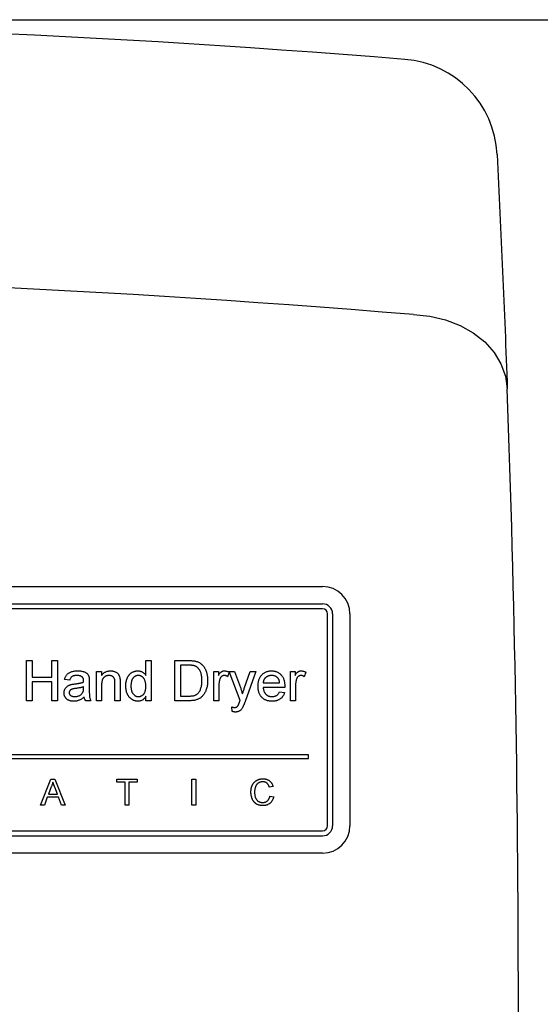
# Model space of a CAD drawing. Header units: inches. Extents: x 0.2 to 89.8, y -0.3 to 35.8.
# Tile 6 of 23: x 15.2 to 17.7, y 16.4 to 21.3. Entities that reach past the tile are written whole.
import ezdxf

# ---------------------------------------------------------------- set-up
doc = ezdxf.new("R2010")
doc.units = ezdxf.units.IN
doc.header["$MEASUREMENT"] = 0
doc.linetypes.add('SLD-Solid', pattern=[0])
doc.layers.add('DIMS', color=5, linetype='SLD-Solid')
doc.styles.add('SLDTEXTSTYLE1', font='GOTHIC.TTF', dxfattribs={"width": 0.913})
doc.dimstyles.new('SLDDIMSTYLE1', dxfattribs={"dimtxt": 0.5, "dimasz": 0.3, "dimexe": 0, "dimexo": 0.0625, "dimgap": 0.125, "dimtad": 0, "dimtih": 1, "dimtoh": 1, "dimdec": 6, "dimrnd": 1e-09, "dimzin": 12, "dimdsep": 46, "dimlunit": 5, "dimtxsty": 'SLDTEXTSTYLE1', "dimblk1": 'OPEN90', "dimblk2": 'OPEN90', "dimsah": 1, "dimcen": 0.09, "dimadec": 0, "dimazin": 3, "dimtfac": 1, "dimtofl": 0, "dimtmove": 0, "dimatfit": 3, "dimldrblk": 'OPEN90', "dimfxl": 0, "dimfrac": 2, "dimtolj": 1, "dimtzin": 12, "dimarcsym": 0})

# ---------------------------------------------------------------- blocks, each defined once
blk = doc.blocks.new('_Open90')
at = {"color": 0, "linetype": 'ByBlock', "lineweight": -2}
for p, q in [((-0.5, 0.5), (0, 0)), ((0, 0), (-1, 0)), ((0, 0), (-0.5, -0.5))]:
    blk.add_line(p, q, dxfattribs=at)
blk = doc.blocks.new('_D_1')
at = {"layer": 'DIMS'}
for p, q in [((12.3103, 21.3071), (19.5856, 21.3071)), ((19.2106, 21.3071), (19.2106, 17.0741)), ((19.0342, 16.4716), (19.5502, 16.4716)), ((19.2106, 11.5433), (19.2106, 15.7664)), ((17.1871, 11.5433), (19.5856, 11.5433))]:
    blk.add_line(p, q, dxfattribs=at)
at = {"layer": 'DIMS', "xscale": 0.3, "yscale": 0.3}
for p, rotation in [((19.2106, 21.3071, -4.1739), 90.00000000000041), ((19.2106, 11.5433, -4.1739), 270.0000000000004)]:
    blk.add_blockref('_Open90', p, dxfattribs=dict(at, rotation=rotation))
at = {"layer": 'DIMS', "char_height": 0.5, "attachment_point": 1, "style": 'SLDTEXTSTYLE1'}
for s, insert in [('3', (19.1075, 17.0663)), ('"', (19.6234, 16.701)), ('9', (18.5915, 16.701)), ('4', (19.1075, 16.4051))]:
    blk.add_mtext(s, dxfattribs=dict(at, insert=insert))

msp = doc.modelspace()

# ---------------------------------------------------------------- linework, layer by layer
at = {"color": 7, "linetype": 'SLD-Solid', "lineweight": 25}
for p, q in [((13.2599923, 18.4849323), (16.6599923, 18.4849323)), ((13.2599923, 18.3983297), (16.6599923, 18.3983297)), ((16.6599923, 18.3733297), (13.2599923, 18.3733297)), ((16.6849923, 17.2933297), (16.6849923, 18.3483297)), ((16.7099923, 18.3483297), (16.7099923, 17.2933297)), ((16.7965948, 18.3483297), (16.7965948, 17.2933297)), ((15.1846436, 17.9158914), (15.1846436, 18.1158914)), ((15.1846436, 18.1158914), (15.2128488, 18.1158914)), ((15.2128488, 18.1158914), (15.2128488, 18.0338402)), ((15.3102847, 18.0338402), (15.3102847, 18.1158914)), ((15.3102847, 18.1158914), (15.3384898, 18.1158914)), ((15.3384898, 18.1158914), (15.3384898, 17.9158914)), ((15.7795154, 18.0420132), (15.7795154, 18.1158914)), ((15.7795154, 18.1158914), (15.8051565, 18.1158914)), ((15.8051565, 18.1158914), (15.8051565, 17.9158914)), ((15.9231052, 17.9158914), (15.9231052, 18.1158914)), ((15.9231052, 18.1158914), (15.9914946, 18.1158914)), ((15.9918552, 18.0928145), (15.9513103, 18.0928145)), ((15.9513103, 18.0928145), (15.9513103, 17.9389684)), ((15.5333616, 17.9158914), (15.5333616, 18.0620453)), ((15.5333616, 18.0620453), (15.5590026, 18.0620453)), ((15.5590026, 18.0620453), (15.5590026, 18.0416527)), ((16.117977, 17.9158914), (16.117977, 18.0620453)), ((16.117977, 18.0620453), (16.1410539, 18.0620453)), ((16.1410539, 18.0620453), (16.1410539, 18.0416527)), ((16.1949001, 18.0577584), (16.1868872, 18.0355229)), ((16.2487462, 17.9171334), (16.1949001, 18.0620453)), ((16.1949001, 18.0620453), (16.2220234, 18.0620453)), ((16.2220234, 18.0620453), (16.2507093, 17.9817969)), ((16.2702206, 17.976869), (16.3000283, 18.0620453)), ((16.3270315, 18.0620453), (16.2746677, 17.9124459)), ((16.3000283, 18.0620453), (16.3270315, 18.0620453)), ((16.5000283, 17.9158914), (16.5000283, 18.0620453)), ((16.5000283, 18.0620453), (16.5231052, 18.0620453)), ((16.5231052, 18.0620453), (16.5231052, 18.0416527)), ((16.5769513, 18.0577584), (16.5689385, 18.0355229)), ((15.2128488, 18.0338402), (15.3102847, 18.0338402)), ((15.3102847, 18.0107632), (15.2128488, 18.0107632)), ((15.2128488, 18.0107632), (15.2128488, 17.9158914)), ((15.3102847, 17.9158914), (15.3102847, 18.0107632)), ((15.4000283, 18.0184555), (15.3743872, 18.0210197)), ((15.4974642, 18.010643), (15.4974642, 17.979353)), ((15.5590026, 17.9942568), (15.5590026, 17.9158914)), ((15.6256693, 17.9158914), (15.6256693, 18.0031511)), ((15.6513103, 18.0053145), (15.6513103, 17.9158914)), ((16.3641308, 18.005635), (16.4461821, 18.005635)), ((15.4691388, 17.9776703), (15.469259, 17.9851222)), ((16.143618, 17.9935357), (16.143618, 17.9158914)), ((16.4717029, 17.9825581), (16.3641308, 17.9825581)), ((16.4459017, 17.9594812), (16.4710218, 17.9569171)), ((16.5256693, 17.9935357), (16.5256693, 17.9158914)), ((15.2128488, 17.9158914), (15.1846436, 17.9158914)), ((15.3384898, 17.9158914), (15.3102847, 17.9158914)), ((15.5051565, 17.9158914), (15.4795154, 17.9158914)), ((15.5590026, 17.9158914), (15.5333616, 17.9158914)), ((15.6513103, 17.9158914), (15.6256693, 17.9158914)), ((15.7795154, 17.9158914), (15.7795154, 17.9379668)), ((15.8051565, 17.9158914), (15.7795154, 17.9158914)), ((15.9947398, 17.9158914), (15.9231052, 17.9158914)), ((15.9513103, 17.9389684), (15.9925363, 17.9389684)), ((16.143618, 17.9158914), (16.117977, 17.9158914)), ((16.5256693, 17.9158914), (16.5000283, 17.9158914)), ((16.2102847, 17.8623658), (16.2077206, 17.8847216)), ((16.5897088, 17.6468021), (13.3283573, 17.6468021)), ((13.3283573, 17.6284725), (16.5897088, 17.6284725)), ((16.5897088, 17.6284725), (16.5897088, 17.6468021)), ((15.2542901, 17.3954684), (15.3059047, 17.5254684)), ((15.3059047, 17.5254684), (15.3265818, 17.5254684)), ((15.3265818, 17.5254684), (15.3781964, 17.3954684)), ((15.6340766, 17.5104684), (15.6340766, 17.5254684)), ((15.6340766, 17.5254684), (15.7357432, 17.5254684)), ((15.6757432, 17.5104684), (15.6340766, 17.5104684)), ((15.6757432, 17.3954684), (15.6757432, 17.5104684)), ((15.6940766, 17.5104684), (15.6940766, 17.3954684)), ((15.7357432, 17.5104684), (15.6940766, 17.5104684)), ((15.7357432, 17.5254684), (15.7357432, 17.5104684)), ((16.0094099, 17.3954684), (16.0094099, 17.5254684)), ((16.0094099, 17.5254684), (16.0277432, 17.5254684)), ((16.0277432, 17.5254684), (16.0277432, 17.3954684)), ((15.307363, 17.486458), (15.2940557, 17.4504684)), ((15.3384307, 17.4504684), (15.3258005, 17.4846351)), ((16.4130766, 17.4893487), (16.3947432, 17.4854164)), ((15.2885349, 17.4354684), (15.2737432, 17.3954684)), ((15.3439516, 17.4354684), (15.2885349, 17.4354684)), ((15.2940557, 17.4504684), (15.3384307, 17.4504684)), ((15.3587432, 17.3954684), (15.3439516, 17.4354684)), ((16.3980766, 17.4413539), (16.4164099, 17.437083)), ((15.2737432, 17.3954684), (15.2542901, 17.3954684)), ((15.3781964, 17.3954684), (15.3587432, 17.3954684)), ((15.6940766, 17.3954684), (15.6757432, 17.3954684)), ((16.0277432, 17.3954684), (16.0094099, 17.3954684)), ((13.2599923, 17.2683297), (16.6599923, 17.2683297)), ((13.2599923, 17.2433297), (16.6599923, 17.2433297)), ((16.6599923, 17.1567272), (13.2599923, 17.1567272))]:
    msp.add_line(p, q, dxfattribs=at)
at = {"color": 7, "linetype": 'SLD-Solid', "lineweight": 25, "flags": 128}
msp.add_lwpolyline([(17.1128556, 19.8388686), (17.1940013, 19.8307612), (17.2720993, 19.8124343), (17.3450469, 19.7843813), (17.4108799, 19.7473577), (17.4678258, 19.7023601), (17.5143515, 19.6506002), (17.5492041, 19.5934716), (17.5714453, 19.5325124), (17.5804764, 19.469364)], dxfattribs=at)
at = {"color": 7, "linetype": 'SLD-Solid', "lineweight": 25}
for centre, radius, start, end in [((12.14366, -40.2687098), 61.575819, 85.41066943, 94.58933057), ((17.0305382, 20.6112877), 0.5, 2.8804994, 85.4106694), ((12.14366, -40.2687098), 60.3126345, 85.274007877, 94.725992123), ((-66.1640417, 16.4252195), 83.7998278, 357.777961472, 2.081806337), ((16.6599923, 18.3483297), 0.1366025, 0, 90), ((16.6599923, 18.3483297), 0.05, 0, 90), ((16.6599923, 18.3483297), 0.025, 0, 90), ((16.6599923, 17.2933297), 0.025, 270, 0), ((16.6599923, 17.2933297), 0.1366025, 270, 0), ((16.6599923, 17.2933297), 0.05, 270, 0)]:
    msp.add_arc(centre, radius, start, end, dxfattribs=at)
msp.add_open_spline([(17.5299065, 20.6364142), (17.5494828, 20.2473522), (17.5663374, 19.858327), (17.5804764, 19.469364)], degree=3, dxfattribs=at)
for points, knots in [([(15.9914946, 18.1158914), (15.9933643, 18.115883), (15.9969972, 18.1158666), (16.0022744, 18.115762), (16.0072158, 18.1155097), (16.0117986, 18.1152024), (16.0160459, 18.1147932), (16.0199523, 18.1143356), (16.0235209, 18.1137388), (16.0257646, 18.1132427), (16.0268311, 18.1130068)], [0, 0, 0, 0, 0.157890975, 0.306794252, 0.445674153, 0.575680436, 0.694631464, 0.805977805, 0.907764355, 1, 1, 1, 1]), ([(16.0249081, 18.0886879), (16.0239913, 18.0890234), (16.0220488, 18.0897343), (16.0188784, 18.0905389), (16.0153403, 18.0912794), (16.0113994, 18.0917991), (16.0070758, 18.0923042), (16.0023426, 18.0926111), (15.9972246, 18.0927502), (15.9936848, 18.0927926), (15.9918552, 18.0928145)], [0, 0, 0, 0, 0.087425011, 0.185247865, 0.292738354, 0.411206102, 0.541245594, 0.682780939, 0.83603395, 1, 1, 1, 1]), ([(16.0268311, 18.1130068), (16.0295895, 18.1122831), (16.0350086, 18.1108614), (16.0426582, 18.1076633), (16.0496809, 18.1036519), (16.0538458, 18.1003477), (16.0559177, 18.0987039)], [0, 0, 0, 0, 0.261194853, 0.513142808, 0.757809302, 1, 1, 1, 1]), ([(16.0559177, 18.0987039), (16.0572041, 18.0975743), (16.0597827, 18.0953098), (16.0633245, 18.091579), (16.0666101, 18.0876211), (16.0697377, 18.0835044), (16.0725073, 18.0790788), (16.0751034, 18.0744717), (16.0773678, 18.0695905), (16.0794522, 18.064515), (16.0813092, 18.0592255), (16.0828351, 18.0537253), (16.0842369, 18.0480718), (16.0852795, 18.0422034), (16.0861896, 18.0361697), (16.0867674, 18.0299363), (16.0871423, 18.0235217), (16.0871857, 18.0191773), (16.0872077, 18.0169732)], [0, 0, 0, 0, 0.056812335, 0.113881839, 0.170533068, 0.227547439, 0.285352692, 0.343701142, 0.403000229, 0.463842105, 0.525815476, 0.588967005, 0.653270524, 0.719096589, 0.78674864, 0.855788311, 0.926835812, 1, 1, 1, 1]), ([(15.3743872, 18.0210197), (15.3749756, 18.0234256), (15.3761116, 18.0280715), (15.3786113, 18.034551), (15.3816367, 18.0403054), (15.3851813, 18.0454423), (15.3895382, 18.049873), (15.3946486, 18.0537732), (15.4006459, 18.0570248), (15.4074042, 18.0597837), (15.4148707, 18.0619588), (15.422959, 18.0635047), (15.431604, 18.0644281), (15.4375526, 18.0645478), (15.4406132, 18.0646094)], [0, 0, 0, 0, 0.085104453, 0.1643315, 0.238077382, 0.308277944, 0.378098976, 0.450841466, 0.528540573, 0.611943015, 0.70145435, 0.795478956, 0.894774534, 1, 1, 1, 1]), ([(15.4406132, 18.0646094), (15.4436065, 18.0645571), (15.449311, 18.0644574), (15.4574201, 18.0636753), (15.4646605, 18.0623467), (15.4710156, 18.0604222), (15.47654, 18.0580811), (15.4813096, 18.0555049), (15.4853022, 18.0526082), (15.4885565, 18.0493727), (15.4911672, 18.0457529), (15.4932776, 18.041748), (15.4950404, 18.0373338), (15.4958194, 18.0341857), (15.4962222, 18.0325581)], [0, 0, 0, 0, 0.127701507, 0.243367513, 0.347188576, 0.441282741, 0.526055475, 0.602820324, 0.672113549, 0.735775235, 0.79777812, 0.861765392, 0.928533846, 1, 1, 1, 1]), ([(15.5590026, 18.0416527), (15.5603246, 18.0434741), (15.5629181, 18.0470473), (15.5674306, 18.0517779), (15.5724168, 18.0557224), (15.5777718, 18.0590283), (15.5836194, 18.0615044), (15.5898698, 18.0633148), (15.5965575, 18.0644139), (15.6011592, 18.0645432), (15.6035138, 18.0646094)], [0, 0, 0, 0, 0.128951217, 0.252972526, 0.373395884, 0.492637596, 0.612687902, 0.736275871, 0.865056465, 1, 1, 1, 1]), ([(15.6035138, 18.0646094), (15.6055735, 18.064559), (15.6096454, 18.0644594), (15.6156126, 18.0635649), (15.621331, 18.0620652), (15.6267234, 18.0600155), (15.6316468, 18.0574568), (15.63606, 18.054613), (15.6396851, 18.0512315), (15.6427073, 18.0475282), (15.6451545, 18.0434558), (15.647202, 18.0390636), (15.6488641, 18.0343124), (15.6496079, 18.030978), (15.6499882, 18.0292729)], [0, 0, 0, 0, 0.096449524, 0.190681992, 0.281885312, 0.37298127, 0.460285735, 0.541494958, 0.618092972, 0.691475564, 0.764762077, 0.84005349, 0.918209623, 1, 1, 1, 1]), ([(15.6795154, 17.9888482), (15.6795912, 17.9923788), (15.6797395, 17.9992938), (15.6811652, 18.0094017), (15.683338, 18.0190331), (15.6859298, 18.0266737), (15.6885099, 18.0324193), (15.6906249, 18.0364675), (15.6929471, 18.0402578), (15.6955284, 18.0437626), (15.6983427, 18.0470023), (15.7013403, 18.0500348), (15.704611, 18.0527479), (15.7080489, 18.0552506), (15.7116881, 18.0574221), (15.7154089, 18.0593641), (15.7192562, 18.0609807), (15.7232119, 18.0622875), (15.7272626, 18.0633476), (15.731419, 18.0640552), (15.7356751, 18.0645121), (15.7385554, 18.0645767), (15.7400122, 18.0646094)], [0, 0, 0, 0, 0.097128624, 0.190236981, 0.280387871, 0.368620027, 0.41172877, 0.453656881, 0.494258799, 0.533960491, 0.573313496, 0.612302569, 0.651178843, 0.690150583, 0.729236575, 0.767707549, 0.805598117, 0.843958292, 0.882295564, 0.920731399, 0.959905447, 1, 1, 1, 1]), ([(15.7400122, 18.0646094), (15.7421147, 18.0645332), (15.7462327, 18.0643841), (15.7522347, 18.0631847), (15.7578941, 18.0612416), (15.7631047, 18.0584049), (15.767947, 18.0550772), (15.7722834, 18.0511716), (15.7762532, 18.0468872), (15.7784215, 18.0436476), (15.7795154, 18.0420132)], [0, 0, 0, 0, 0.132544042, 0.259608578, 0.384577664, 0.508577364, 0.632680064, 0.754423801, 0.876103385, 1, 1, 1, 1]), ([(16.0590026, 18.0174139), (16.0589684, 18.0199651), (16.0589019, 18.0249244), (16.0584873, 18.0321494), (16.0576689, 18.0389112), (16.0566223, 18.0452217), (16.0551932, 18.0510606), (16.053559, 18.056484), (16.0515032, 18.061421), (16.0491573, 18.0659096), (16.0465837, 18.0699797), (16.043902, 18.0737188), (16.0410984, 18.0771144), (16.0381135, 18.0801184), (16.0350369, 18.0828196), (16.0318115, 18.0851627), (16.0284461, 18.0871469), (16.0260813, 18.0881769), (16.0249081, 18.0886879)], [0, 0, 0, 0, 0.091257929, 0.177401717, 0.258693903, 0.334791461, 0.406045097, 0.473581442, 0.537187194, 0.597012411, 0.654533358, 0.709286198, 0.761517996, 0.811847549, 0.860604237, 0.907805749, 0.954259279, 1, 1, 1, 1]), ([(16.1410539, 18.0416527), (16.1423447, 18.0438096), (16.1447362, 18.0478056), (16.148508, 18.0530713), (16.1520968, 18.0571954), (16.1557196, 18.060134), (16.1593451, 18.0621678), (16.1630471, 18.0635679), (16.1669203, 18.0644573), (16.1695614, 18.0645582), (16.1709017, 18.0646094)], [0, 0, 0, 0, 0.189667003, 0.351383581, 0.4884271, 0.600991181, 0.70164531, 0.800870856, 0.898947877, 1, 1, 1, 1]), ([(16.1709017, 18.0646094), (16.1728853, 18.0645209), (16.176906, 18.0643414), (16.1829303, 18.0629643), (16.1890258, 18.0608765), (16.1929082, 18.0588157), (16.1949001, 18.0577584)], [0, 0, 0, 0, 0.235779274, 0.477896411, 0.732141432, 1, 1, 1, 1]), ([(16.3384898, 17.9877264), (16.3385373, 17.9906934), (16.3386294, 17.9964544), (16.3395254, 18.0048425), (16.3410071, 18.012718), (16.3430177, 18.0201096), (16.3456819, 18.0269817), (16.3489327, 18.0333315), (16.35275, 18.0391937), (16.3571707, 18.0444822), (16.3620622, 18.049185), (16.3672692, 18.0533669), (16.3729008, 18.056818), (16.378842, 18.0596834), (16.3851501, 18.0618848), (16.3917862, 18.0635061), (16.3988007, 18.0644209), (16.4035914, 18.0645457), (16.4060379, 18.0646094)], [0, 0, 0, 0, 0.077019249, 0.149547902, 0.21871351, 0.284923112, 0.348159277, 0.409727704, 0.469838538, 0.529420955, 0.588276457, 0.645789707, 0.702468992, 0.75938961, 0.81674794, 0.875620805, 0.936482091, 1, 1, 1, 1]), ([(16.4060379, 18.0646094), (16.4084049, 18.0645485), (16.4130374, 18.0644294), (16.419824, 18.0634733), (16.4262909, 18.0619792), (16.4324244, 18.0598092), (16.4381936, 18.0569607), (16.4436609, 18.0535609), (16.4487881, 18.0495114), (16.4535423, 18.0448675), (16.4578741, 18.0396812), (16.4616211, 18.0339325), (16.4647939, 18.0277021), (16.467366, 18.0209425), (16.4693459, 18.0136927), (16.4707802, 18.0059478), (16.4716848, 17.9977105), (16.4717762, 17.9920424), (16.4718231, 17.9891286)], [0, 0, 0, 0, 0.062832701, 0.122965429, 0.181628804, 0.238832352, 0.295293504, 0.352167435, 0.409490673, 0.46842354, 0.528358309, 0.588553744, 0.650248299, 0.713670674, 0.780261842, 0.849536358, 0.922651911, 1, 1, 1, 1]), ([(16.5231052, 18.0416527), (16.524396, 18.0438096), (16.5267875, 18.0478056), (16.5305592, 18.0530713), (16.534148, 18.0571954), (16.5377709, 18.060134), (16.5413963, 18.0621678), (16.5450984, 18.0635679), (16.5489716, 18.0644573), (16.5516127, 18.0645582), (16.5529529, 18.0646094)], [0, 0, 0, 0, 0.189667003, 0.351383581, 0.4884271, 0.600991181, 0.70164531, 0.800870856, 0.898947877, 1, 1, 1, 1]), ([(16.5529529, 18.0646094), (16.5549366, 18.0645209), (16.5589573, 18.0643414), (16.5649815, 18.0629643), (16.5710771, 18.0608765), (16.5749595, 18.0588157), (16.5769513, 18.0577584)], [0, 0, 0, 0, 0.235779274, 0.477896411, 0.732141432, 1, 1, 1, 1]), ([(15.3718231, 17.9546334), (15.3718709, 17.9563737), (15.371965, 17.9597975), (15.3728903, 17.9647982), (15.374316, 17.9695744), (15.3763815, 17.9740503), (15.3788876, 17.9782002), (15.3818012, 17.9819548), (15.3850375, 17.9853122), (15.3887009, 17.9881623), (15.3926316, 17.9906231), (15.3967882, 17.9928139), (15.4011892, 17.9946565), (15.4042534, 17.9956162), (15.4057975, 17.9960998)], [0, 0, 0, 0, 0.090096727, 0.177250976, 0.262628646, 0.347795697, 0.431944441, 0.51333896, 0.593598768, 0.672931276, 0.753185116, 0.833668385, 0.916182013, 1, 1, 1, 1]), ([(15.4360058, 18.0415325), (15.4346699, 18.0415188), (15.4321026, 18.0414926), (15.4283727, 18.0412437), (15.4249202, 18.0408604), (15.4217215, 18.0402986), (15.4188184, 18.0395841), (15.416156, 18.0387428), (15.4137713, 18.0377232), (15.4109367, 18.0360853), (15.407747, 18.0334605), (15.404624, 18.029304), (15.4018829, 18.0242873), (15.4006697, 18.0204726), (15.4000283, 18.0184555)], [0, 0, 0, 0, 0.085182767, 0.163701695, 0.238283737, 0.306612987, 0.370646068, 0.428821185, 0.484512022, 0.535639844, 0.637269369, 0.745278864, 0.86531422, 1, 1, 1, 1]), ([(15.4057975, 17.9960998), (15.4071029, 17.9964353), (15.410002, 17.9971804), (15.4148427, 17.9980394), (15.4205533, 17.9989882), (15.4246654, 17.9995072), (15.4268712, 17.9997857)], [0, 0, 0, 0, 0.188811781, 0.419299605, 0.688494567, 1, 1, 1, 1]), ([(15.4268712, 17.9997857), (15.429182, 18.0000898), (15.4336461, 18.0006774), (15.4401174, 18.0015791), (15.4461133, 18.0025808), (15.451638, 18.0036345), (15.4567007, 18.0046433), (15.4612652, 18.005776), (15.4653737, 18.0069212), (15.4679269, 18.0077878), (15.4691388, 18.0081991)], [0, 0, 0, 0, 0.161961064, 0.31289009, 0.454014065, 0.58433476, 0.703729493, 0.812668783, 0.91107888, 1, 1, 1, 1]), ([(15.4626484, 18.0338001), (15.4618762, 18.0344238), (15.4602971, 18.0356992), (15.4575789, 18.0372144), (15.4546649, 18.0386042), (15.4514468, 18.0396814), (15.4479724, 18.0405087), (15.4442224, 18.0411056), (15.4402064, 18.041469), (15.4374356, 18.0415109), (15.4360058, 18.0415325)], [0, 0, 0, 0, 0.10497035, 0.214639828, 0.32856076, 0.446664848, 0.573273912, 0.706536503, 0.848573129, 1, 1, 1, 1]), ([(15.469259, 18.0141687), (15.46923, 18.0152908), (15.4691742, 18.0174452), (15.4689173, 18.0205574), (15.4683896, 18.0234111), (15.4676786, 18.0260155), (15.4667762, 18.0283762), (15.4655807, 18.0304184), (15.4642746, 18.0322825), (15.4631884, 18.0332962), (15.4626484, 18.0338001)], [0, 0, 0, 0, 0.157693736, 0.302749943, 0.4381682, 0.564704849, 0.681762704, 0.791831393, 0.896524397, 1, 1, 1, 1]), ([(15.4691388, 18.0081991), (15.4691524, 18.0089069), (15.4691769, 18.010189), (15.4692071, 18.0118987), (15.4692659, 18.0131801), (15.469261, 18.0138882), (15.469259, 18.0141687)], [0, 0, 0, 0, 0.355680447, 0.644278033, 0.85909509, 1, 1, 1, 1]), ([(15.4962222, 18.0325581), (15.4964293, 18.0313185), (15.4969057, 18.0284664), (15.4971721, 18.0235591), (15.4974384, 18.0174972), (15.4974551, 18.0130609), (15.4974642, 18.010643)], [0, 0, 0, 0, 0.171460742, 0.394486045, 0.669994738, 1, 1, 1, 1]), ([(15.5963824, 18.0415325), (15.5951263, 18.0414977), (15.5926595, 18.0414295), (15.589015, 18.0410077), (15.5855357, 18.0401611), (15.5821393, 18.0391682), (15.5789311, 18.0377203), (15.5758195, 18.0360458), (15.57285, 18.0340204), (15.5699892, 18.0317108), (15.5673082, 18.0289681), (15.5650868, 18.0255916), (15.563211, 18.0217022), (15.5616326, 18.0172884), (15.5604709, 18.0122979), (15.5595951, 18.0067694), (15.5590761, 18.0006903), (15.5590278, 17.9964614), (15.5590026, 17.9942568)], [0, 0, 0, 0, 0.0547404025, 0.1074936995, 0.1594321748, 0.2105924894, 0.2613975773, 0.3124287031, 0.364389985, 0.4177303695, 0.4724614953, 0.5307159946, 0.5929052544, 0.6602606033, 0.7344874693, 0.8157922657, 0.903971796, 1, 1, 1, 1]), ([(15.6256693, 18.0031511), (15.6256466, 18.0054759), (15.6256044, 18.009812), (15.6250967, 18.0158529), (15.6242595, 18.0209743), (15.6230211, 18.0252672), (15.6213305, 18.0289239), (15.619083, 18.0320762), (15.6163301, 18.0348894), (15.613024, 18.0372227), (15.6093374, 18.0391522), (15.6052964, 18.0405753), (15.6009272, 18.0413671), (15.5979213, 18.0414765), (15.5963824, 18.0415325)], [0, 0, 0, 0, 0.125546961, 0.23415411, 0.327129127, 0.405410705, 0.474787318, 0.543633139, 0.613514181, 0.686384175, 0.761237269, 0.837662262, 0.916891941, 1, 1, 1, 1]), ([(15.6499882, 18.0292729), (15.6501037, 18.0286464), (15.6503509, 18.0273061), (15.6505582, 18.0251067), (15.6508111, 18.0225987), (15.6510178, 18.0197537), (15.6511036, 18.016599), (15.6512593, 18.0131283), (15.6512642, 18.0093341), (15.6512945, 18.00669), (15.6513103, 18.0053145)], [0, 0, 0, 0, 0.079514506, 0.170130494, 0.275677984, 0.39438578, 0.526237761, 0.669756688, 0.828207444, 1, 1, 1, 1]), ([(15.7416949, 18.0415325), (15.7404241, 18.041494), (15.737908, 18.0414178), (15.7342199, 18.0408122), (15.7306997, 18.0397802), (15.7273074, 18.0384503), (15.7241389, 18.0366003), (15.7210871, 18.0344218), (15.7182278, 18.0318127), (15.7155111, 18.0288333), (15.7130596, 18.0254159), (15.7109365, 18.0215374), (15.7091332, 18.0172123), (15.7076456, 18.0124261), (15.7065734, 18.0071723), (15.7057055, 18.0014929), (15.7052448, 17.9953462), (15.7051866, 17.9910924), (15.7051565, 17.9888882)], [0, 0, 0, 0, 0.0528608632, 0.1046567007, 0.1549555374, 0.2053095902, 0.2558289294, 0.3071817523, 0.3610808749, 0.4165496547, 0.4746846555, 0.5356176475, 0.6001174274, 0.6693635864, 0.7437993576, 0.8230117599, 0.9082889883, 1, 1, 1, 1]), ([(15.7795154, 17.9869652), (15.7794905, 17.9892366), (15.7794423, 17.9936391), (15.7789071, 17.9999928), (15.7780892, 18.0058874), (15.7768927, 18.0113161), (15.7753499, 18.0162824), (15.7734497, 18.0207733), (15.7712676, 18.0248206), (15.7686765, 18.0283518), (15.7658562, 18.0314379), (15.7628999, 18.0341528), (15.7597314, 18.0364013), (15.7564515, 18.0383129), (15.7529879, 18.0397627), (15.7493626, 18.0407532), (15.7455934, 18.0414352), (15.7430068, 18.0414997), (15.7416949, 18.0415325)], [0, 0, 0, 0, 0.091304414, 0.176962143, 0.256161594, 0.330416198, 0.400211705, 0.464934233, 0.526213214, 0.584638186, 0.640513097, 0.694112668, 0.745669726, 0.796418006, 0.846477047, 0.896113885, 0.947311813, 1, 1, 1, 1]), ([(16.0872077, 18.0169732), (16.087154, 18.0132847), (16.0870495, 18.006107), (16.0860155, 17.9956671), (16.0844156, 17.985854), (16.0820872, 17.9767265), (16.0792195, 17.9683353), (16.076091, 17.9606119), (16.07249, 17.9536893), (16.0685397, 17.947509), (16.0643071, 17.9420319), (16.0598729, 17.9371759), (16.0552241, 17.9329387), (16.0503841, 17.9292091), (16.0451017, 17.9261209), (16.0394323, 17.923348), (16.0331919, 17.92112), (16.0264981, 17.9191711), (16.0192722, 17.917711), (16.0115534, 17.9166381), (16.0033113, 17.9159893), (15.9976523, 17.9159247), (15.9947398, 17.9158914)], [0, 0, 0, 0, 0.070537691, 0.137264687, 0.20047178, 0.260572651, 0.317203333, 0.370005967, 0.419824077, 0.466240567, 0.510133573, 0.552081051, 0.591862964, 0.630336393, 0.668715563, 0.708706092, 0.750895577, 0.79528535, 0.841980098, 0.891764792, 0.94429419, 1, 1, 1, 1]), ([(16.0397718, 17.953111), (16.0412473, 17.9547981), (16.0442784, 17.9582639), (16.048053, 17.9643186), (16.0513446, 17.9711313), (16.0540961, 17.9787745), (16.0563523, 17.9872223), (16.0578572, 17.9965505), (16.058841, 18.0066956), (16.0589474, 18.0137522), (16.0590026, 18.0174139)], [0, 0, 0, 0, 0.097773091, 0.200859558, 0.310441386, 0.427816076, 0.555168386, 0.691833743, 0.84008873, 1, 1, 1, 1]), ([(16.1475843, 18.0228225), (16.146973, 18.0205472), (16.1457319, 18.0159275), (16.1445402, 18.0087392), (16.1437345, 18.0012465), (16.1436574, 17.9961421), (16.143618, 17.9935357)], [0, 0, 0, 0, 0.238259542, 0.483736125, 0.736378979, 1, 1, 1, 1]), ([(16.1699001, 18.0415325), (16.1686656, 18.0414698), (16.1662283, 18.0413459), (16.162667, 18.0403842), (16.1593165, 18.0387947), (16.1561793, 18.0366264), (16.1533891, 18.0338856), (16.1509402, 18.0306802), (16.1489612, 18.0269539), (16.1480524, 18.0242271), (16.1475843, 18.0228225)], [0, 0, 0, 0, 0.118293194, 0.233565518, 0.351037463, 0.472560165, 0.597570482, 0.724644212, 0.858165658, 1, 1, 1, 1]), ([(16.1868872, 18.0355229), (16.1854961, 18.0364478), (16.1828132, 18.0382316), (16.1785113, 18.0401209), (16.1742129, 18.0413267), (16.1713231, 18.0414646), (16.1699001, 18.0415325)], [0, 0, 0, 0, 0.27333108, 0.527146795, 0.767135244, 1, 1, 1, 1]), ([(16.4059177, 18.0415325), (16.4045142, 18.0414999), (16.4017671, 18.0414361), (16.39772, 18.0409872), (16.3938411, 18.040243), (16.3901373, 18.0391388), (16.3865951, 18.0377968), (16.3832393, 18.0360814), (16.3800465, 18.0340881), (16.3770294, 18.031808), (16.3743, 18.0292527), (16.371804, 18.0265308), (16.3697375, 18.0235225), (16.3679052, 18.0203679), (16.3664706, 18.0169686), (16.3653412, 18.0133747), (16.3645372, 18.0095763), (16.3642675, 18.0069605), (16.3641308, 18.005635)], [0, 0, 0, 0, 0.068919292, 0.134904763, 0.199735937, 0.262623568, 0.324500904, 0.385513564, 0.4473909, 0.509177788, 0.570905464, 0.630822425, 0.690144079, 0.749776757, 0.809718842, 0.870914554, 0.934590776, 1, 1, 1, 1]), ([(16.436767, 18.0292729), (16.4357589, 18.0302569), (16.4337675, 18.0322005), (16.4304474, 18.0347059), (16.4268793, 18.0367836), (16.4231325, 18.0385763), (16.4191233, 18.0398751), (16.4149318, 18.0408562), (16.4104998, 18.041412), (16.4074683, 18.0414917), (16.4059177, 18.0415325)], [0, 0, 0, 0, 0.123685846, 0.244300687, 0.36422878, 0.486002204, 0.608440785, 0.733669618, 0.863772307, 1, 1, 1, 1]), ([(16.4461821, 18.005635), (16.4460207, 18.0069055), (16.4457051, 18.0093894), (16.4450409, 18.0129822), (16.444155, 18.0163295), (16.4430881, 18.0194188), (16.441787, 18.0222561), (16.4403171, 18.0248456), (16.4386746, 18.0272151), (16.437398, 18.0285922), (16.436767, 18.0292729)], [0, 0, 0, 0, 0.1481645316, 0.2896940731, 0.4223767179, 0.5484618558, 0.6673940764, 0.7829662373, 0.8927208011, 1, 1, 1, 1]), ([(16.5296356, 18.0228225), (16.5290243, 18.0205472), (16.5277832, 18.0159275), (16.5265915, 18.0087392), (16.5257857, 18.0012465), (16.5257086, 17.9961421), (16.5256693, 17.9935357)], [0, 0, 0, 0, 0.238259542, 0.483736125, 0.736378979, 1, 1, 1, 1]), ([(16.5519513, 18.0415325), (16.5507169, 18.0414698), (16.5482796, 18.0413459), (16.5447183, 18.0403842), (16.5413678, 18.0387947), (16.5382306, 18.0366264), (16.5354404, 18.0338856), (16.5329914, 18.0306802), (16.5310125, 18.0269539), (16.5301037, 18.0242271), (16.5296356, 18.0228225)], [0, 0, 0, 0, 0.118293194, 0.233565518, 0.351037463, 0.472560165, 0.597570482, 0.724644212, 0.858165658, 1, 1, 1, 1]), ([(16.5689385, 18.0355229), (16.5675474, 18.0364478), (16.5648645, 18.0382316), (16.5605626, 18.0401209), (16.5562641, 18.0413267), (16.5533744, 18.0414646), (16.5519513, 18.0415325)], [0, 0, 0, 0, 0.27333108, 0.527146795, 0.767135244, 1, 1, 1, 1]), ([(15.4196597, 17.9133273), (15.417789, 17.913371), (15.4141603, 17.9134556), (15.408878, 17.9139609), (15.4039324, 17.9148819), (15.3993152, 17.9161747), (15.3949937, 17.9177445), (15.391045, 17.9197788), (15.387415, 17.9221347), (15.3841683, 17.9248753), (15.3812904, 17.9278879), (15.378742, 17.931092), (15.3766142, 17.9345302), (15.3748335, 17.9381455), (15.3734606, 17.9419891), (15.3725127, 17.946035), (15.3719424, 17.9502769), (15.3718634, 17.9531626), (15.3718231, 17.9546334)], [0, 0, 0, 0, 0.078668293, 0.152593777, 0.222862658, 0.289895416, 0.354043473, 0.415825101, 0.476257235, 0.535647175, 0.594030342, 0.651212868, 0.707464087, 0.763720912, 0.820382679, 0.878679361, 0.9381648, 1, 1, 1, 1]), ([(15.4306773, 17.9771495), (15.4284174, 17.9768484), (15.4242462, 17.9762929), (15.4185528, 17.9752549), (15.4139185, 17.9741971), (15.4102154, 17.9730794), (15.4072066, 17.9717616), (15.4047143, 17.9701248), (15.4025055, 17.9682889), (15.4007111, 17.9661411), (15.3992454, 17.9638338), (15.3982579, 17.9613407), (15.3975619, 17.9587577), (15.3974969, 17.9569752), (15.3974642, 17.9560757)], [0, 0, 0, 0, 0.1571850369, 0.290119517, 0.3988967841, 0.4848126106, 0.5565266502, 0.6244701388, 0.6897920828, 0.7538159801, 0.8166770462, 0.8773833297, 0.9381315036, 1, 1, 1, 1]), ([(15.3974642, 17.9560757), (15.3975397, 17.9547138), (15.3976881, 17.9520369), (15.39915, 17.9482537), (15.4014251, 17.944832), (15.404589, 17.9418059), (15.4086633, 17.939361), (15.4135722, 17.9376047), (15.4192847, 17.9365922), (15.4233546, 17.9364693), (15.425509, 17.9364043)], [0, 0, 0, 0, 0.106158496, 0.208643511, 0.312682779, 0.425748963, 0.548144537, 0.681695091, 0.831509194, 1, 1, 1, 1]), ([(15.425509, 17.9364043), (15.4277185, 17.9364623), (15.4320497, 17.9365762), (15.4383425, 17.9378015), (15.4442882, 17.9396527), (15.4497527, 17.9423242), (15.4546902, 17.9454882), (15.4589645, 17.9490734), (15.4626048, 17.9529829), (15.4644294, 17.9559359), (15.4653327, 17.9573979)], [0, 0, 0, 0, 0.140553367, 0.275516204, 0.406786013, 0.536132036, 0.661648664, 0.779375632, 0.890774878, 1, 1, 1, 1]), ([(15.469259, 17.9851222), (15.4681285, 17.9847201), (15.4657427, 17.9838714), (15.4618946, 17.9828495), (15.4576902, 17.9817273), (15.4530528, 17.980763), (15.4480397, 17.9797417), (15.4425975, 17.9788357), (15.4367739, 17.9779558), (15.4327482, 17.9774234), (15.4306773, 17.9771495)], [0, 0, 0, 0, 0.091169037, 0.192401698, 0.302457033, 0.421922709, 0.552321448, 0.691337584, 0.841218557, 1, 1, 1, 1]), ([(15.4653327, 17.9573979), (15.4659419, 17.9586626), (15.4672517, 17.9613821), (15.4682825, 17.9661446), (15.4690364, 17.9716355), (15.4691032, 17.9755699), (15.4691388, 17.9776703)], [0, 0, 0, 0, 0.201655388, 0.43363054, 0.697639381, 1, 1, 1, 1]), ([(15.4974642, 17.979353), (15.4974789, 17.9767355), (15.497507, 17.9717408), (15.4975256, 17.9645956), (15.4976357, 17.9581575), (15.4978589, 17.9524029), (15.4980433, 17.9473403), (15.4982661, 17.9429569), (15.498584, 17.9392832), (15.4990543, 17.9353161), (15.4998745, 17.9308678), (15.5012639, 17.9257639), (15.5029523, 17.9207348), (15.5044202, 17.9175093), (15.5051565, 17.9158914)], [0, 0, 0, 0, 0.121729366, 0.23227981, 0.332287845, 0.421153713, 0.500089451, 0.567887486, 0.625240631, 0.671537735, 0.753639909, 0.835292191, 0.917389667, 1, 1, 1, 1]), ([(15.7401324, 17.9133273), (15.7387422, 17.9133599), (15.7359816, 17.9134246), (15.7318873, 17.9138887), (15.727855, 17.9145753), (15.7239403, 17.9157052), (15.7200732, 17.9169878), (15.7163343, 17.9186787), (15.7126382, 17.9205687), (15.7090968, 17.9228442), (15.7056329, 17.9252823), (15.7024491, 17.9280948), (15.6993757, 17.9310304), (15.6965747, 17.9342786), (15.6939195, 17.9377163), (15.6914754, 17.9414151), (15.6892309, 17.9453513), (15.6864857, 17.950942), (15.6836929, 17.9584447), (15.6812235, 17.9680109), (15.6797793, 17.9782272), (15.6796048, 17.9852512), (15.6795154, 17.9888482)], [0, 0, 0, 0, 0.038526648, 0.076503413, 0.1141158, 0.151744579, 0.18932234, 0.226945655, 0.265358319, 0.304283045, 0.343528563, 0.382635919, 0.42190238, 0.461252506, 0.501381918, 0.542243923, 0.584026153, 0.626904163, 0.714769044, 0.805359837, 0.900323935, 1, 1, 1, 1]), ([(15.7051565, 17.9888882), (15.7051821, 17.9867637), (15.7052317, 17.9826412), (15.7057615, 17.9766583), (15.7066183, 17.9710826), (15.707873, 17.9659298), (15.7094085, 17.9611807), (15.7113419, 17.9568544), (15.7136342, 17.9529501), (15.7162314, 17.9494584), (15.7191072, 17.9464117), (15.7220877, 17.9437334), (15.725194, 17.9414383), (15.7284746, 17.9396469), (15.7318467, 17.938183), (15.735365, 17.9371247), (15.7390163, 17.9365218), (15.7414925, 17.9364436), (15.7427366, 17.9364043)], [0, 0, 0, 0, 0.088179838, 0.171101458, 0.24912438, 0.322141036, 0.391042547, 0.456060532, 0.518436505, 0.578646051, 0.636307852, 0.692064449, 0.744850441, 0.796222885, 0.84689045, 0.89723241, 0.948364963, 1, 1, 1, 1]), ([(15.7427366, 17.9364043), (15.7439937, 17.9364459), (15.7464672, 17.9365277), (15.7501191, 17.937085), (15.7536046, 17.9381047), (15.7569494, 17.9394722), (15.7601634, 17.9412088), (15.7631933, 17.9433884), (15.7661013, 17.9459404), (15.7688657, 17.9488547), (15.7714044, 17.9521751), (15.7735755, 17.9559536), (15.7754056, 17.9601372), (15.7769347, 17.9647202), (15.778076, 17.969715), (15.7789048, 17.9750973), (15.7794434, 17.9808912), (15.7794909, 17.9848939), (15.7795154, 17.9869652)], [0, 0, 0, 0, 0.053699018, 0.105657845, 0.157296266, 0.208463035, 0.259772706, 0.312957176, 0.367533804, 0.424835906, 0.484278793, 0.545626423, 0.610498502, 0.679048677, 0.75169443, 0.829069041, 0.911549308, 1, 1, 1, 1]), ([(15.9925363, 17.9389684), (15.9955424, 17.9390134), (16.0012292, 17.9390985), (16.0092525, 17.9397523), (16.0162549, 17.94088), (16.0223143, 17.9424844), (16.0275716, 17.9445592), (16.0322008, 17.9470121), (16.0363185, 17.9497955), (16.038638, 17.9520224), (16.0397718, 17.953111)], [0, 0, 0, 0, 0.177956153, 0.336653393, 0.476121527, 0.597333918, 0.7070073, 0.809929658, 0.907087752, 1, 1, 1, 1]), ([(16.2507093, 17.9817969), (16.2525338, 17.9765944), (16.2562431, 17.9660168), (16.2591886, 17.9552014), (16.2606853, 17.9497055)], [0, 0, 0, 0, 0.4918437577, 1, 1, 1, 1]), ([(16.2606853, 17.9497055), (16.2613639, 17.9516696), (16.2627916, 17.9558013), (16.2650888, 17.9622823), (16.2675595, 17.969383), (16.2693095, 17.974306), (16.2702206, 17.976869)], [0, 0, 0, 0, 0.21653764, 0.455536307, 0.716536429, 1, 1, 1, 1]), ([(16.4074001, 17.9133273), (16.4048196, 17.913388), (16.3997886, 17.9135062), (16.3924413, 17.9144547), (16.3855013, 17.915955), (16.3789532, 17.9180807), (16.3728392, 17.9208509), (16.3671437, 17.924258), (16.3618313, 17.9282232), (16.3569783, 17.9328163), (16.3525876, 17.9379355), (16.3488378, 17.9436275), (16.3455856, 17.949756), (16.342999, 17.9564206), (16.3409545, 17.9635545), (16.339536, 17.971188), (16.3386284, 17.9792909), (16.3385368, 17.9848659), (16.3384898, 17.9877264)], [0, 0, 0, 0, 0.067351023, 0.131313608, 0.193071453, 0.252501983, 0.310704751, 0.367930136, 0.425460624, 0.483424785, 0.542043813, 0.601129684, 0.661019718, 0.722853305, 0.787413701, 0.854497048, 0.925344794, 1, 1, 1, 1]), ([(16.3641308, 17.9825581), (16.3642793, 17.9807523), (16.3645697, 17.9772195), (16.3654166, 17.9721046), (16.3665594, 17.9672976), (16.3680979, 17.9628409), (16.3699153, 17.9586846), (16.3721614, 17.9548969), (16.3746637, 17.9513939), (16.3775388, 17.9482609), (16.3806415, 17.9454741), (16.3839618, 17.9430295), (16.3874938, 17.9410018), (16.3911864, 17.9392972), (16.3950741, 17.9380145), (16.3991391, 17.9370966), (16.4034041, 17.9365223), (16.4063165, 17.9364441), (16.4078007, 17.9364043)], [0, 0, 0, 0, 0.0765455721, 0.1497537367, 0.2188821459, 0.2850992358, 0.3487657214, 0.4102328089, 0.4708571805, 0.5303866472, 0.5895376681, 0.6468840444, 0.7042887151, 0.7613678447, 0.8184804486, 0.876943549, 0.9372887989, 1, 1, 1, 1]), ([(16.4710218, 17.9569171), (16.4705068, 17.9552227), (16.4694936, 17.9518894), (16.4674377, 17.9471618), (16.4651786, 17.9426704), (16.4625095, 17.938513), (16.4595809, 17.9346012), (16.4563347, 17.9309661), (16.4526999, 17.9276995), (16.4488118, 17.9246649), (16.4446055, 17.921998), (16.4401254, 17.9196435), (16.4353551, 17.9177003), (16.4303083, 17.9160815), (16.4249733, 17.9148468), (16.4193601, 17.9139939), (16.4134762, 17.9133896), (16.4094583, 17.9133484), (16.4074001, 17.9133273)], [0, 0, 0, 0, 0.063574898, 0.12506426, 0.184933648, 0.244032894, 0.302280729, 0.360376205, 0.418793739, 0.477623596, 0.537385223, 0.597475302, 0.659222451, 0.722193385, 0.787717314, 0.855713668, 0.926085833, 1, 1, 1, 1]), ([(16.4078007, 17.9364043), (16.4099677, 17.9364768), (16.4141658, 17.9366174), (16.4202232, 17.9376035), (16.4257758, 17.9393422), (16.4308626, 17.9417558), (16.4354751, 17.9449552), (16.4394999, 17.9490503), (16.4430782, 17.9539038), (16.4449394, 17.9575804), (16.4459017, 17.9594812)], [0, 0, 0, 0, 0.137039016, 0.265479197, 0.386757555, 0.503867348, 0.62032046, 0.739767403, 0.865453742, 1, 1, 1, 1]), ([(16.4718231, 17.9891286), (16.4718109, 17.9882205), (16.4717815, 17.9860301), (16.4717319, 17.9838401), (16.4717029, 17.9825581)], [0, 0, 0, 0, 0.414607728, 1, 1, 1, 1]), ([(15.4718231, 17.9338402), (15.4695759, 17.9320728), (15.4652465, 17.9286676), (15.4586325, 17.9242602), (15.4522404, 17.9206307), (15.4459426, 17.9178554), (15.4396218, 17.9158329), (15.4331736, 17.9143903), (15.426497, 17.913472), (15.4219597, 17.913376), (15.4196597, 17.9133273)], [0, 0, 0, 0, 0.149630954, 0.288281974, 0.415682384, 0.53402562, 0.647897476, 0.762562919, 0.87964157, 1, 1, 1, 1]), ([(15.4795154, 17.9158914), (15.4785663, 17.917202), (15.4766696, 17.919821), (15.4745462, 17.9242287), (15.472798, 17.9288836), (15.4721513, 17.9321716), (15.4718231, 17.9338402)], [0, 0, 0, 0, 0.24570786, 0.491045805, 0.741710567, 1, 1, 1, 1]), ([(15.7795154, 17.9379668), (15.7783897, 17.9360108), (15.7762004, 17.9322068), (15.7721808, 17.9271938), (15.7678538, 17.922869), (15.7630501, 17.9193938), (15.7578997, 17.9166326), (15.75232, 17.9146873), (15.7463472, 17.9135673), (15.7422338, 17.9134085), (15.7401324, 17.9133273)], [0, 0, 0, 0, 0.137920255, 0.268236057, 0.391909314, 0.511239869, 0.629694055, 0.748331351, 0.871430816, 1, 1, 1, 1]), ([(16.239892, 17.8928947), (16.2400812, 17.8932541), (16.2405179, 17.8940841), (16.2411917, 17.8955061), (16.2419086, 17.8972915), (16.2426888, 17.8994145), (16.2436431, 17.9018504), (16.2445619, 17.9046663), (16.2456813, 17.9077828), (16.2463773, 17.9099993), (16.246743, 17.9111639)], [0, 0, 0, 0, 0.062382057, 0.144040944, 0.241549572, 0.357740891, 0.491456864, 0.64323896, 0.812539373, 1, 1, 1, 1]), ([(16.246743, 17.9111639), (16.2470228, 17.9120054), (16.2476851, 17.9139971), (16.2483578, 17.9159853), (16.2487462, 17.9171334)], [0, 0, 0, 0, 0.42253373, 1, 1, 1, 1]), ([(16.2746677, 17.9124459), (16.2739695, 17.9106392), (16.2726303, 17.9071736), (16.2705492, 17.902245), (16.2686856, 17.8977176), (16.2669365, 17.8936181), (16.2652393, 17.8899903), (16.2637286, 17.886773), (16.262337, 17.884001), (16.2613986, 17.8823281), (16.2609658, 17.8815565)], [0, 0, 0, 0, 0.171825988, 0.329580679, 0.47457628, 0.606185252, 0.724926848, 0.829856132, 0.921519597, 1, 1, 1, 1]), ([(16.2077206, 17.8847216), (16.2089041, 17.8843789), (16.2111728, 17.883722), (16.2145338, 17.8831254), (16.2176279, 17.8826158), (16.2196311, 17.8825767), (16.2205811, 17.8825581)], [0, 0, 0, 0, 0.282288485, 0.541146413, 0.782376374, 1, 1, 1, 1]), ([(16.2259898, 17.8594812), (16.2247864, 17.8595287), (16.222303, 17.8596269), (16.2184653, 17.8601621), (16.2144299, 17.8611011), (16.2116956, 17.8619353), (16.2102847, 17.8623658)], [0, 0, 0, 0, 0.225318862, 0.465002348, 0.723934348, 1, 1, 1, 1]), ([(16.2205811, 17.8825581), (16.2217586, 17.8825827), (16.2240195, 17.88263), (16.2272086, 17.8831519), (16.2300562, 17.883981), (16.232519, 17.8852168), (16.2347394, 17.8867052), (16.2366294, 17.88856), (16.2384643, 17.8905457), (16.2394098, 17.8921012), (16.239892, 17.8928947)], [0, 0, 0, 0, 0.152818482, 0.293421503, 0.4185425, 0.536469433, 0.650028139, 0.764168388, 0.87971063, 1, 1, 1, 1]), ([(16.2609658, 17.8815565), (16.2598825, 17.8797546), (16.2577991, 17.876289), (16.2541668, 17.8716892), (16.2503098, 17.8678312), (16.2461672, 17.8647145), (16.2416692, 17.8623573), (16.2368012, 17.8606588), (16.2315205, 17.8596459), (16.2278639, 17.859537), (16.2259898, 17.8594812)], [0, 0, 0, 0, 0.144330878, 0.277595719, 0.401515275, 0.518224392, 0.632321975, 0.748973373, 0.871337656, 1, 1, 1, 1]), ([(15.3162432, 17.5104684), (15.315746, 17.5084106), (15.3147495, 17.5042863), (15.312663, 17.4982437), (15.3102762, 17.4922564), (15.3083378, 17.4883982), (15.307363, 17.486458)], [0, 0, 0, 0, 0.24729405, 0.495607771, 0.746359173, 1, 1, 1, 1]), ([(15.3258005, 17.4846351), (15.3253163, 17.4859553), (15.3243696, 17.4885364), (15.3229578, 17.4922866), (15.321668, 17.4958479), (15.3204033, 17.4991694), (15.3192615, 17.5022991), (15.3182092, 17.505216), (15.3171684, 17.5078999), (15.3165438, 17.5096339), (15.3162432, 17.5104684)], [0, 0, 0, 0, 0.153148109, 0.299433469, 0.436426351, 0.565670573, 0.68650831, 0.799268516, 0.903394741, 1, 1, 1, 1]), ([(16.3030766, 17.461432), (16.303106, 17.4630817), (16.3031641, 17.4663413), (16.3034921, 17.4711508), (16.3040946, 17.4757925), (16.3049313, 17.4802696), (16.30599, 17.4845856), (16.3072969, 17.4887426), (16.3088354, 17.4927354), (16.3106008, 17.4965683), (16.3126049, 17.5001985), (16.3147878, 17.5036312), (16.3172016, 17.50681), (16.3197748, 17.5097958), (16.3225716, 17.5125386), (16.3255835, 17.5150449), (16.3287845, 17.5173373), (16.3321741, 17.5193947), (16.335708, 17.5212), (16.3393337, 17.5228079), (16.3430657, 17.5241259), (16.3468744, 17.5252217), (16.3507679, 17.526094), (16.3547554, 17.5266774), (16.3588331, 17.5270576), (16.3615827, 17.5271091), (16.3629724, 17.5271351)], [0, 0, 0, 0, 0.049401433, 0.097604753, 0.144254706, 0.189472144, 0.233915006, 0.277237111, 0.319858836, 0.361956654, 0.403485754, 0.443933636, 0.483649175, 0.522893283, 0.561858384, 0.600794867, 0.640104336, 0.679643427, 0.719399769, 0.758854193, 0.798315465, 0.837802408, 0.877468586, 0.917682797, 0.95839289, 1, 1, 1, 1]), ([(16.362087, 17.5121351), (16.3609402, 17.5121185), (16.3586847, 17.5120857), (16.3553712, 17.5117276), (16.352189, 17.5112), (16.3491619, 17.5104089), (16.3462734, 17.5094226), (16.3435406, 17.5081945), (16.3409402, 17.5067551), (16.3385013, 17.5050955), (16.3362443, 17.5032299), (16.334108, 17.5012577), (16.332195, 17.4990868), (16.3304324, 17.496789), (16.3288713, 17.4943234), (16.3274662, 17.4917239), (16.3262258, 17.4889689), (16.3248737, 17.4850916), (16.323495, 17.4800976), (16.322299, 17.4739867), (16.3215372, 17.4677794), (16.3214524, 17.4636043), (16.3214099, 17.4615101)], [0, 0, 0, 0, 0.046762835, 0.091968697, 0.135804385, 0.17823158, 0.219441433, 0.260176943, 0.300279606, 0.340547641, 0.38031119, 0.419641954, 0.459017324, 0.498181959, 0.537670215, 0.577913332, 0.618648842, 0.660761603, 0.745299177, 0.829744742, 0.914602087, 1, 1, 1, 1]), ([(16.3947432, 17.4854164), (16.3943832, 17.4865408), (16.3936785, 17.4887416), (16.3924272, 17.4918783), (16.3910759, 17.4947901), (16.3895923, 17.4974573), (16.3879732, 17.4998805), (16.386256, 17.5020892), (16.3843995, 17.5040422), (16.3824413, 17.5057844), (16.3803311, 17.5072687), (16.3781182, 17.508584), (16.375756, 17.5096722), (16.3732784, 17.5105926), (16.3706624, 17.5112931), (16.3679185, 17.5117859), (16.3650444, 17.5120711), (16.3630859, 17.5121135), (16.362087, 17.5121351)], [0, 0, 0, 0, 0.07723111, 0.15116518, 0.220784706, 0.287149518, 0.350632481, 0.411306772, 0.469964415, 0.526707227, 0.582498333, 0.638508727, 0.694917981, 0.752420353, 0.811250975, 0.871856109, 0.934644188, 1, 1, 1, 1]), ([(16.3629724, 17.5271351), (16.3645273, 17.5271058), (16.3675837, 17.5270482), (16.3720684, 17.5265743), (16.3763636, 17.5257807), (16.3804879, 17.5247394), (16.3843983, 17.5233138), (16.3881375, 17.5216188), (16.3916681, 17.5195826), (16.3950176, 17.517261), (16.3981315, 17.5146497), (16.4010534, 17.5118112), (16.4036642, 17.5086744), (16.4060672, 17.5053154), (16.4081868, 17.5016875), (16.4101011, 17.4978223), (16.4117473, 17.4936912), (16.4126281, 17.4908138), (16.4130766, 17.4893487)], [0, 0, 0, 0, 0.068649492, 0.134937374, 0.198841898, 0.261409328, 0.322516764, 0.382376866, 0.442470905, 0.502227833, 0.562101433, 0.621731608, 0.681851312, 0.742049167, 0.80390813, 0.86716216, 0.932360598, 1, 1, 1, 1]), ([(16.363337, 17.3938018), (16.3616522, 17.3938263), (16.3583562, 17.3938741), (16.3535276, 17.3942636), (16.3489352, 17.3949391), (16.3445875, 17.3958777), (16.3404699, 17.3970381), (16.3365994, 17.398498), (16.3329828, 17.4002469), (16.3295899, 17.4022358), (16.3264353, 17.4044953), (16.323447, 17.4069645), (16.3206978, 17.4097112), (16.3181187, 17.4126706), (16.3157661, 17.4158818), (16.3135533, 17.4193011), (16.3115883, 17.4229888), (16.3097984, 17.4268766), (16.3082274, 17.4309267), (16.3068376, 17.4350592), (16.3057013, 17.4392823), (16.3047231, 17.4435604), (16.3040124, 17.4479297), (16.3034482, 17.4523572), (16.303138, 17.4568702), (16.3030971, 17.4599038), (16.3030766, 17.461432)], [0, 0, 0, 0, 0.049195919, 0.096247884, 0.141348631, 0.184656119, 0.226058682, 0.266173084, 0.305289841, 0.343245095, 0.380877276, 0.418495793, 0.456318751, 0.494236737, 0.533023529, 0.572473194, 0.613078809, 0.654934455, 0.69739678, 0.739884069, 0.78219478, 0.825061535, 0.867987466, 0.911410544, 0.955371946, 1, 1, 1, 1]), ([(16.3214099, 17.4615101), (16.3214579, 17.458877), (16.3215509, 17.4537686), (16.3224692, 17.4463657), (16.3238693, 17.4394607), (16.3255589, 17.4340735), (16.3272538, 17.4300997), (16.3286246, 17.4273169), (16.3301892, 17.4247417), (16.3319089, 17.4223597), (16.3338056, 17.4201778), (16.3358531, 17.4181843), (16.3380518, 17.4163601), (16.3404277, 17.4147906), (16.3428893, 17.413397), (16.3454057, 17.4121578), (16.3479783, 17.4111097), (16.3506177, 17.4102956), (16.3532866, 17.409592), (16.3560145, 17.4091324), (16.3588007, 17.408873), (16.3606715, 17.4088257), (16.3616182, 17.4088018)], [0, 0, 0, 0, 0.105343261, 0.204375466, 0.298068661, 0.387069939, 0.429725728, 0.470901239, 0.511121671, 0.550178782, 0.58835437, 0.626683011, 0.664451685, 0.702514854, 0.740481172, 0.777618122, 0.814716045, 0.85152651, 0.888098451, 0.925111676, 0.962103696, 1, 1, 1, 1]), ([(16.3616182, 17.4088018), (16.362748, 17.4088255), (16.3649797, 17.4088723), (16.3682517, 17.4092819), (16.3714058, 17.4098857), (16.3744039, 17.4108172), (16.3772862, 17.4119579), (16.3800292, 17.4133644), (16.3826243, 17.4150561), (16.3851019, 17.4169769), (16.3874164, 17.4191624), (16.3895375, 17.421595), (16.3914404, 17.4242859), (16.3932048, 17.4271918), (16.3946873, 17.4303995), (16.3960604, 17.4338135), (16.3972045, 17.4374898), (16.3977817, 17.4400473), (16.3980766, 17.4413539)], [0, 0, 0, 0, 0.0633358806, 0.125110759, 0.1846884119, 0.243210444, 0.3008880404, 0.3583701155, 0.4157614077, 0.474386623, 0.533966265, 0.5940075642, 0.6550724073, 0.7186100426, 0.7843747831, 0.8529914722, 0.9249004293, 1, 1, 1, 1]), ([(16.4164099, 17.437083), (16.4159506, 17.4353647), (16.4150521, 17.4320034), (16.4132758, 17.4271931), (16.4112821, 17.4226788), (16.4090226, 17.4184724), (16.4064726, 17.4145981), (16.4036997, 17.4110062), (16.400594, 17.4077719), (16.3972695, 17.4048206), (16.3937004, 17.4022176), (16.3899296, 17.3999699), (16.3859753, 17.3980575), (16.3818216, 17.3964849), (16.3774658, 17.3953013), (16.3729304, 17.3944387), (16.368202, 17.3939074), (16.364979, 17.3938374), (16.363337, 17.3938018)], [0, 0, 0, 0, 0.071578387, 0.140016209, 0.20619744, 0.270156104, 0.33200104, 0.392755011, 0.452579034, 0.512252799, 0.571532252, 0.630151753, 0.68876917, 0.748163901, 0.808703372, 0.870256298, 0.933900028, 1, 1, 1, 1])]:
    msp.add_open_spline(points, degree=3, knots=knots, dxfattribs=at)

# ---------------------------------------------------------------- dimensions: what is measured, and where the dimension line sits
at = {"layer": 'DIMS'}
dim = msp.add_linear_dim(base=(19.2105892, 11.5433297), p1=(12.14366, 21.3071093), p2=(17.0204541, 11.5433297), angle=90, dimstyle='SLDDIMSTYLE1', dxfattribs=at)
dim.commit()
dim.dimension.update_dxf_attribs({"geometry": '_D_1', "text_midpoint": (19.2105892, 16.4202853), "dimtype": 160})

doc.saveas('drawing.dxf')
